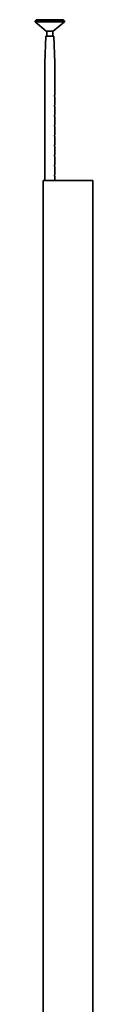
# Model space of a CAD drawing. Header units: millimetres. Extents: x 511 to 2277, y 413 to 4369.
# Tile 4 of 4: x 2147 to 2263, y 2391 to 4369. Entities that reach past the tile are written whole.
import ezdxf

# ---------------------------------------------------------------- set-up
doc = ezdxf.new("R2010")
doc.units = ezdxf.units.MM
doc.header["$LTSCALE"] = 15

msp = doc.modelspace()

# ---------------------------------------------------------------- linework, layer by layer
at = {"color": 7, "linetype": 'Continuous', "lineweight": 35}
for p, q in [((2147.2, 4367.4), (2147.2, 4365.4)), ((2206.2, 4367.4), (2147.2, 4367.4)), ((2147.2, 4365.4), (2169.7, 4346.4)), ((2206.2, 4365.4), (2147.2, 4365.4)), ((2149.2, 4369.4), (2149.2, 4367.4)), ((2149.2, 4369.4), (2204.2, 4369.4)), ((2183.7, 4346.4), (2206.2, 4365.4)), ((2204.2, 4367.4), (2204.2, 4369.4)), ((2206.2, 4365.4), (2206.2, 4367.4)), ((2169, 4336.4), (2166.7, 4282.4)), ((2184.5, 4336.4), (2169, 4336.4)), ((2183.7, 4346.4), (2169.7, 4346.4)), ((2170.5, 4346.4), (2170.5, 4336.4)), ((2183, 4336.4), (2183, 4346.4)), ((2186.7, 4282.4), (2184.5, 4336.4)), ((2166.7, 4282.4), (2166.7, 4046.4)), ((2186.7, 4219.1), (2186.7, 4282.4)), ((2186.7, 4199.1), (2186.7, 4213.7)), ((2186.7, 4179.1), (2186.7, 4193.7)), ((2186.7, 4159.1), (2186.7, 4173.7)), ((2186.7, 4139.1), (2186.7, 4153.7)), ((2186.7, 4119.1), (2186.7, 4133.7)), ((2186.7, 4099.1), (2186.7, 4113.7)), ((2186.7, 4079.1), (2186.7, 4093.7)), ((2186.7, 4059.1), (2186.7, 4073.7)), ((2163.2, 4046.4), (2163.2, 1416.4)), ((2163.2, 4046.4), (2169.9, 4046.4)), ((2169.9, 4046.4), (2258.7, 4046.4)), ((2186.7, 4046.4), (2186.7, 4053.7)), ((2258.7, 4046.4), (2263.2, 4046.4)), ((2263.2, 1416.4), (2263.2, 4046.4))]:
    msp.add_line(p, q, dxfattribs=at)
for points, knots in [([(2186.3, 4216.4), (2186.3, 4216.7), (2186.3, 4217.3), (2186.5, 4218.1), (2186.6, 4218.7), (2186.7, 4219.1), (2186.7, 4219.1), (2186.7, 4219.1)], [0, 0, 0, 0, 0.20926, 0.418325, 0.632427, 0.850119, 1, 1, 1, 1]), ([(2186.7, 4213.7), (2186.7, 4213.7), (2186.7, 4213.7), (2186.6, 4214.1), (2186.5, 4214.7), (2186.3, 4215.6), (2186.3, 4216.1), (2186.3, 4216.4)], [0, 0, 0, 0, 0.177697, 0.384577, 0.597289, 0.814959, 1, 1, 1, 1]), ([(2186.3, 4196.4), (2186.3, 4196.7), (2186.3, 4197.3), (2186.5, 4198.1), (2186.6, 4198.7), (2186.7, 4199.1), (2186.7, 4199.1), (2186.7, 4199.1)], [0, 0, 0, 0, 0.20926, 0.418325, 0.632427, 0.850119, 1, 1, 1, 1]), ([(2186.7, 4193.7), (2186.7, 4193.7), (2186.7, 4193.7), (2186.6, 4194.1), (2186.5, 4194.7), (2186.3, 4195.6), (2186.3, 4196.1), (2186.3, 4196.4)], [0, 0, 0, 0, 0.177697, 0.384577, 0.597289, 0.814959, 1, 1, 1, 1]), ([(2186.3, 4176.4), (2186.3, 4176.7), (2186.3, 4177.3), (2186.5, 4178.1), (2186.6, 4178.7), (2186.7, 4179.1), (2186.7, 4179.1), (2186.7, 4179.1)], [0, 0, 0, 0, 0.20926, 0.418325, 0.632427, 0.850119, 1, 1, 1, 1]), ([(2186.7, 4173.7), (2186.7, 4173.7), (2186.7, 4173.7), (2186.6, 4174.1), (2186.5, 4174.7), (2186.3, 4175.6), (2186.3, 4176.1), (2186.3, 4176.4)], [0, 0, 0, 0, 0.177697, 0.384577, 0.597289, 0.814959, 1, 1, 1, 1]), ([(2186.3, 4156.4), (2186.3, 4156.7), (2186.3, 4157.3), (2186.5, 4158.1), (2186.6, 4158.7), (2186.7, 4159.1), (2186.7, 4159.1), (2186.7, 4159.1)], [0, 0, 0, 0, 0.20926, 0.418325, 0.632427, 0.850119, 1, 1, 1, 1]), ([(2186.7, 4153.7), (2186.7, 4153.7), (2186.7, 4153.7), (2186.6, 4154.1), (2186.5, 4154.7), (2186.3, 4155.6), (2186.3, 4156.1), (2186.3, 4156.4)], [0, 0, 0, 0, 0.177697, 0.384577, 0.597289, 0.814959, 1, 1, 1, 1]), ([(2186.3, 4136.4), (2186.3, 4136.7), (2186.3, 4137.3), (2186.5, 4138.1), (2186.6, 4138.7), (2186.7, 4139.1), (2186.7, 4139.1), (2186.7, 4139.1)], [0, 0, 0, 0, 0.20926, 0.418325, 0.632427, 0.850119, 1, 1, 1, 1]), ([(2186.7, 4133.7), (2186.7, 4133.7), (2186.7, 4133.7), (2186.6, 4134.1), (2186.5, 4134.7), (2186.3, 4135.6), (2186.3, 4136.1), (2186.3, 4136.4)], [0, 0, 0, 0, 0.177697, 0.384577, 0.597289, 0.814959, 1, 1, 1, 1]), ([(2186.3, 4116.4), (2186.3, 4116.7), (2186.3, 4117.3), (2186.5, 4118.1), (2186.6, 4118.7), (2186.7, 4119.1), (2186.7, 4119.1), (2186.7, 4119.1)], [0, 0, 0, 0, 0.20926, 0.418325, 0.632427, 0.850119, 1, 1, 1, 1]), ([(2186.7, 4113.7), (2186.7, 4113.7), (2186.7, 4113.7), (2186.6, 4114.1), (2186.5, 4114.7), (2186.3, 4115.6), (2186.3, 4116.1), (2186.3, 4116.4)], [0, 0, 0, 0, 0.177697, 0.384577, 0.597289, 0.814959, 1, 1, 1, 1]), ([(2186.3, 4096.4), (2186.3, 4096.7), (2186.3, 4097.3), (2186.5, 4098.1), (2186.6, 4098.7), (2186.7, 4099.1), (2186.7, 4099.1), (2186.7, 4099.1)], [0, 0, 0, 0, 0.20926, 0.418325, 0.632427, 0.850119, 1, 1, 1, 1]), ([(2186.7, 4093.7), (2186.7, 4093.7), (2186.7, 4093.7), (2186.6, 4094.1), (2186.5, 4094.7), (2186.3, 4095.6), (2186.3, 4096.1), (2186.3, 4096.4)], [0, 0, 0, 0, 0.177697, 0.384577, 0.597289, 0.814959, 1, 1, 1, 1]), ([(2186.3, 4076.4), (2186.3, 4076.7), (2186.3, 4077.3), (2186.5, 4078.1), (2186.6, 4078.7), (2186.7, 4079.1), (2186.7, 4079.1), (2186.7, 4079.1)], [0, 0, 0, 0, 0.20926, 0.418325, 0.632427, 0.850119, 1, 1, 1, 1]), ([(2186.7, 4073.7), (2186.7, 4073.7), (2186.7, 4073.7), (2186.6, 4074.1), (2186.5, 4074.7), (2186.3, 4075.6), (2186.3, 4076.1), (2186.3, 4076.4)], [0, 0, 0, 0, 0.177697, 0.384577, 0.597289, 0.814959, 1, 1, 1, 1]), ([(2186.3, 4056.4), (2186.3, 4056.7), (2186.3, 4057.3), (2186.5, 4058.1), (2186.6, 4058.7), (2186.7, 4059.1), (2186.7, 4059.1), (2186.7, 4059.1)], [0, 0, 0, 0, 0.20926, 0.418325, 0.632427, 0.850119, 1, 1, 1, 1]), ([(2186.7, 4053.7), (2186.7, 4053.7), (2186.7, 4053.7), (2186.6, 4054.1), (2186.5, 4054.7), (2186.3, 4055.6), (2186.3, 4056.1), (2186.3, 4056.4)], [0, 0, 0, 0, 0.177697, 0.384577, 0.597289, 0.814959, 1, 1, 1, 1])]:
    msp.add_open_spline(points, degree=3, knots=knots, dxfattribs=at)

doc.saveas('drawing.dxf')
